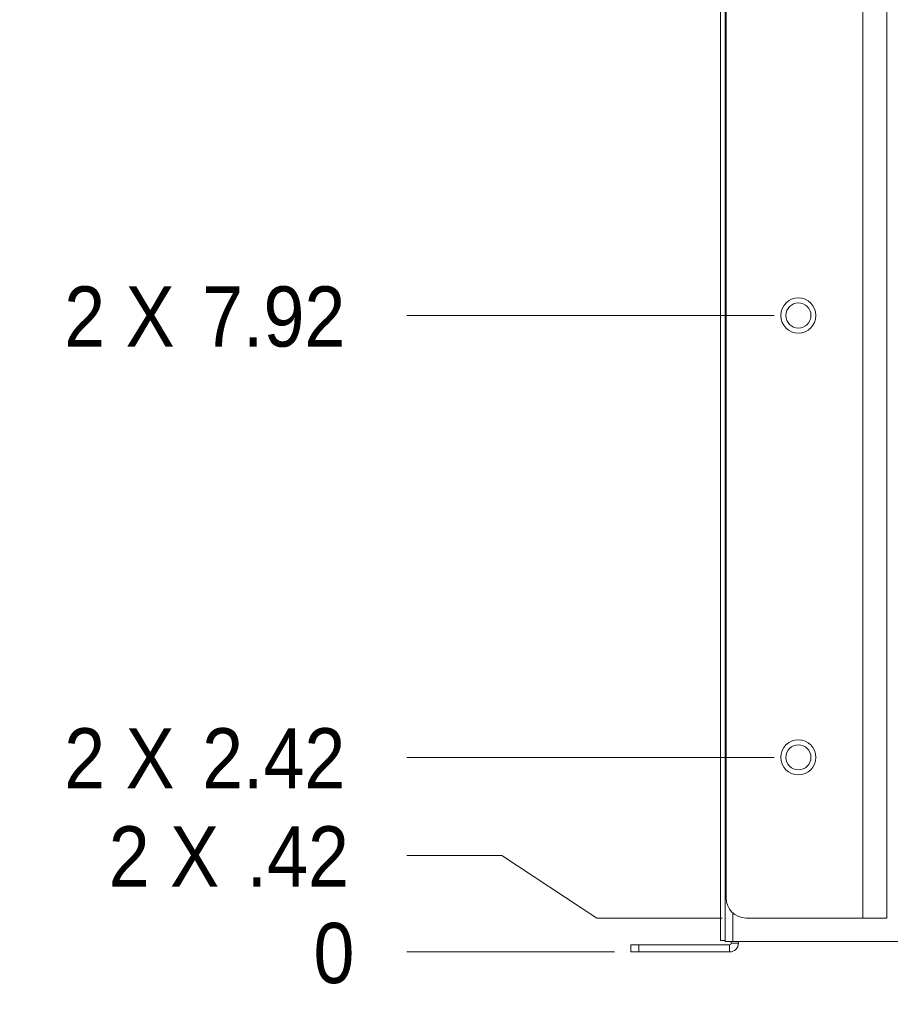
# Paper-space layout '2' of a CAD drawing. Header units: inches. Extents: x 1 to 109, y 1 to 85.
# Tile 3 of 134: x 39 to 48, y 14 to 24. Entities that reach past the tile are written whole.
import ezdxf

# ---------------------------------------------------------------- set-up
doc = ezdxf.new("R2010")
doc.units = ezdxf.units.IN
doc.header["$MEASUREMENT"] = 0
doc.styles.add('SLDTEXTSTYLE0', font='GOTHIC.TTF', dxfattribs={"width": 0.913})
doc.dimstyles.new('SLDDIMSTYLE0', dxfattribs={"dimtxt": 0.625, "dimasz": 0.65, "dimexe": 0, "dimexo": 0.0625, "dimgap": 0.15625, "dimtad": 0, "dimtih": 1, "dimtoh": 1, "dimdec": 0, "dimlfac": 1.2, "dimrnd": 1e-09, "dimzin": 12, "dimdsep": 46, "dimtxsty": 'SLDTEXTSTYLE0', "dimblk1": 'NONE', "dimblk2": 'NONE', "dimsah": 1, "dimcen": 0.09, "dimadec": 0, "dimazin": 3, "dimtfac": 1, "dimtdec": 0, "dimtofl": 0, "dimtmove": 0, "dimatfit": 3, "dimldrblk": 'NONE', "dimfxl": 1, "dimfrac": 2, "dimtolj": 1, "dimtzin": 12, "dimarcsym": 0})
doc.dimstyles.new('SLDDIMSTYLE1', dxfattribs={"dimtxt": 0.625, "dimasz": 0.65, "dimexe": 0, "dimexo": 0.0625, "dimgap": 0.15625, "dimtad": 0, "dimtih": 1, "dimtoh": 1, "dimlfac": 1.2, "dimrnd": 1e-09, "dimzin": 12, "dimdsep": 46, "dimtxsty": 'SLDTEXTSTYLE0', "dimblk1": 'NONE', "dimblk2": 'NONE', "dimsah": 1, "dimcen": 0.09, "dimadec": 0, "dimazin": 3, "dimtfac": 1, "dimtofl": 0, "dimtmove": 0, "dimatfit": 3, "dimldrblk": 'NONE', "dimfxl": 1, "dimfrac": 2, "dimtolj": 1, "dimtzin": 12, "dimarcsym": 0})
doc.dimstyles.new('SLDDIMSTYLE3', dxfattribs={"dimtxt": 0.625, "dimasz": 0.65, "dimexe": 0, "dimexo": 0.0625, "dimgap": 0.15625, "dimtad": 0, "dimtih": 1, "dimtoh": 1, "dimlfac": 1.2, "dimrnd": 1e-09, "dimzin": 4, "dimdsep": 46, "dimtxsty": 'SLDTEXTSTYLE0', "dimblk1": 'NONE', "dimblk2": 'NONE', "dimsah": 1, "dimcen": 0.09, "dimadec": 0, "dimazin": 1, "dimtfac": 1, "dimtofl": 0, "dimtmove": 0, "dimatfit": 3, "dimldrblk": 'NONE', "dimfxl": 1, "dimfrac": 2, "dimtolj": 1, "dimtzin": 12, "dimarcsym": 0})

# ---------------------------------------------------------------- blocks, each defined once
blk = doc.blocks.new('_D_46')
at = {"color": 1, "linetype": 'Continuous', "lineweight": 0, "ltscale": 5}
for p, q in [((44.129, 14.65), (43.144, 14.65)), ((44.129, 14.65), (45.113, 14.65)), ((45.113, 14.65), (45.299, 14.65))]:
    blk.add_line(p, q, dxfattribs=at)
at = {"color": 1, "linetype": 'Continuous', "lineweight": 0, "ltscale": 5, "insert": (42.175, 14.952), "char_height": 0.625, "attachment_point": 1, "style": 'SLDTEXTSTYLE0'}
blk.add_mtext('0', dxfattribs=at)
blk = doc.blocks.new('_NONE')
blk = doc.blocks.new('_D_47')
at = {"color": 1, "linetype": 'Continuous', "lineweight": 0, "ltscale": 5}
for p, q in [((44.129, 15.652), (43.144, 15.652)), ((44.129, 15.652), (45.113, 15.002)), ((45.113, 15.002), (46.413, 15.002))]:
    blk.add_line(p, q, dxfattribs=at)
at = {"color": 1, "linetype": 'Continuous', "lineweight": 0, "ltscale": 5, "char_height": 0.625, "attachment_point": 1, "style": 'SLDTEXTSTYLE0'}
for s, insert in [('2 X ', (40.051, 15.954)), ('.42', (41.482, 15.954))]:
    blk.add_mtext(s, dxfattribs=dict(at, insert=insert))
blk = doc.blocks.new('_D_48')
at = {"color": 1, "linetype": 'Continuous', "lineweight": 0, "ltscale": 5}
blk.add_line((46.955, 16.669), (43.144, 16.669), dxfattribs=at)
at = {"color": 1, "linetype": 'Continuous', "lineweight": 0, "ltscale": 5, "char_height": 0.625, "attachment_point": 1, "style": 'SLDTEXTSTYLE0'}
for s, insert in [('2 X ', (39.589, 16.971)), ('2.42', (41.02, 16.971))]:
    blk.add_mtext(s, dxfattribs=dict(at, insert=insert))
blk = doc.blocks.new('_D_49')
at = {"color": 1, "linetype": 'Continuous', "lineweight": 0, "ltscale": 5}
blk.add_line((46.955, 21.252), (43.144, 21.252), dxfattribs=at)
at = {"color": 1, "linetype": 'Continuous', "lineweight": 0, "ltscale": 5, "char_height": 0.625, "attachment_point": 1, "style": 'SLDTEXTSTYLE0'}
for s, insert in [('2 X ', (39.589, 21.554)), ('7.92', (41.02, 21.554))]:
    blk.add_mtext(s, dxfattribs=dict(at, insert=insert))
blk = doc.blocks.new('_D_50')
at = {"color": 1, "linetype": 'Continuous', "lineweight": 0, "ltscale": 5}
for p, q in [((46.72, 25.043), (47.705, 25.654)), ((47.705, 25.654), (50.028, 25.654)), ((46.72, 25.043), (43.144, 25.043))]:
    blk.add_line(p, q, dxfattribs=at)
at = {"color": 1, "linetype": 'Continuous', "lineweight": 0, "ltscale": 5, "insert": (40.559, 25.346), "char_height": 0.625, "attachment_point": 1, "style": 'SLDTEXTSTYLE0'}
blk.add_mtext('13.20', dxfattribs=at)
blk = doc.blocks.new('_D_51')
at = {"color": 1, "linetype": 'Continuous', "lineweight": 0, "ltscale": 5}
for p, q in [((44.129, 25.974), (43.144, 25.974)), ((44.129, 25.974), (45.113, 25.835)), ((45.113, 25.835), (46.955, 25.835))]:
    blk.add_line(p, q, dxfattribs=at)
at = {"color": 1, "linetype": 'Continuous', "lineweight": 0, "ltscale": 5, "char_height": 0.625, "attachment_point": 1, "style": 'SLDTEXTSTYLE0'}
for s, insert in [('2 X ', (39.127, 26.276)), ('13.42', (40.559, 26.276))]:
    blk.add_mtext(s, dxfattribs=dict(at, insert=insert))
blk = doc.blocks.new('_D_52')
at = {"color": 1, "linetype": 'Continuous', "lineweight": 0, "ltscale": 5}
for p, q in [((44.129, 27.047), (45.113, 27.502)), ((45.113, 27.502), (46.413, 27.502)), ((44.129, 27.047), (43.144, 27.047))]:
    blk.add_line(p, q, dxfattribs=at)
at = {"color": 1, "linetype": 'Continuous', "lineweight": 0, "ltscale": 5, "char_height": 0.625, "attachment_point": 1, "style": 'SLDTEXTSTYLE0'}
for s, insert in [('2 X ', (39.127, 27.35)), ('15.42', (40.559, 27.35))]:
    blk.add_mtext(s, dxfattribs=dict(at, insert=insert))
blk = doc.blocks.new('_D_53')
at = {"color": 1, "linetype": 'Continuous', "lineweight": 0, "ltscale": 5}
blk.add_line((46.195, 28.05), (43.144, 28.05), dxfattribs=at)
at = {"color": 1, "linetype": 'Continuous', "lineweight": 0, "ltscale": 5, "insert": (40.559, 28.352), "char_height": 0.625, "attachment_point": 1, "style": 'SLDTEXTSTYLE0'}
blk.add_mtext('16.08', dxfattribs=at)

psp = doc.layouts.new('2')

# ---------------------------------------------------------------- linework, layer by layer
at = {"color": 7, "linetype": 'Continuous', "lineweight": 15, "ltscale": 5}
for p, q in [((46.4451, 27.9871), (46.4451, 14.7579)), ((46.3952, 27.9756), (46.3952, 14.7704)), ((47.8742, 15.0021), (47.8742, 27.5021)), ((48.1217, 27.5021), (48.1217, 15.0021)), ((46.4551, 27.2938), (46.4551, 15.2104)), ((46.6634, 15.0021), (47.8742, 15.0021)), ((48.1217, 15.0021), (47.8742, 15.0021)), ((45.4659, 14.6501), (45.4659, 14.7248)), ((45.4659, 14.7248), (45.5492, 14.7248)), ((45.5492, 14.7248), (45.5492, 14.6501)), ((45.5492, 14.7248), (46.4909, 14.7248)), ((46.3952, 14.7704), (46.4451, 14.7704)), ((46.524, 14.7579), (46.4451, 14.7579)), ((46.4909, 14.7248), (46.4909, 14.6501)), ((46.5076, 14.7579), (46.5076, 14.7415)), ((46.5823, 14.7415), (46.5076, 14.7415)), ((64.0328, 14.7579), (46.524, 14.7579)), ((46.5823, 14.7579), (46.5823, 14.7415)), ((45.5492, 14.6501), (45.4659, 14.6501)), ((45.5492, 14.6501), (46.4909, 14.6501))]:
    psp.add_line(p, q, dxfattribs=at)
at = {"color": 8, "linetype": 'Continuous', "lineweight": 15, "ltscale": 5}
psp.add_line((46.524, 15.0556), (46.524, 14.7579), dxfattribs=at)
at = {"color": 7, "linetype": 'Continuous', "lineweight": 15, "ltscale": 25}
for centre, radius in [((47.2051, 21.2521), 0.1821), ((47.2049, 21.2524), 0.13), ((47.2051, 16.6688), 0.1821), ((47.2049, 16.6691), 0.13)]:
    psp.add_circle(centre, radius, dxfattribs=at)
for centre, radius, start, end in [((46.6634, 15.2104), 0.2083, 180, 270), ((46.4909, 14.7415), 0.0914, 270, 0), ((46.4909, 14.7415), 0.0167, 270, 0)]:
    psp.add_arc(centre, radius, start, end, dxfattribs=at)

# ---------------------------------------------------------------- dimensions: what is measured, and where the dimension line sits
at = {"color": 1, "linetype": 'Continuous', "lineweight": 0, "ltscale": 5}
for feature_location, offset, origin, dimstyle, picture, middle in [((46.4451, 28.0496), (-3.3006, 0), (45.5492, 14.6501), 'SLDDIMSTYLE1', '_D_53', (41.8515, 28.0496)), ((50.2784, 25.6535), (-7.1339, -0.6102), (45.5492, 14.6501), 'SLDDIMSTYLE3', '_D_50', (41.8515, 25.0433)), ((45.5492180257, 14.6500853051), (-2.4047251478, 0), (45.5492180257, 14.6500853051), 'SLDDIMSTYLE0', '_D_46', (42.6596838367, 14.6500853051))]:
    dim = psp.add_ordinate_dim(feature_location=feature_location, offset=offset, dtype=0, origin=origin, dimstyle=dimstyle, dxfattribs=at)
    dim.commit()
    dim.dimension.update_dxf_attribs({"geometry": picture, "text_midpoint": middle})
for feature_location, offset, picture, middle in [((46.6634, 27.5021), (-3.5189, -0.4546), '_D_52', (41.1358, 27.0475)), ((47.2051, 25.8354), (-4.0606, 0.1387), '_D_51', (41.1358, 25.9742)), ((47.2051, 21.2521), (-4.0606, 0), '_D_49', (41.3667, 21.2521)), ((47.2051, 16.6688), (-4.0606, 0), '_D_48', (41.3667, 16.6688)), ((46.6634, 15.0021), (-3.5189, 0.6501), '_D_47', (41.5976, 15.6522))]:
    dim = psp.add_ordinate_dim(feature_location=feature_location, offset=offset, dtype=0, origin=(45.5492, 14.6501), text='2 X <>', dimstyle='SLDDIMSTYLE1', dxfattribs=at)
    dim.commit()
    dim.dimension.update_dxf_attribs({"geometry": picture, "text_midpoint": middle})

doc.saveas('drawing.dxf')
